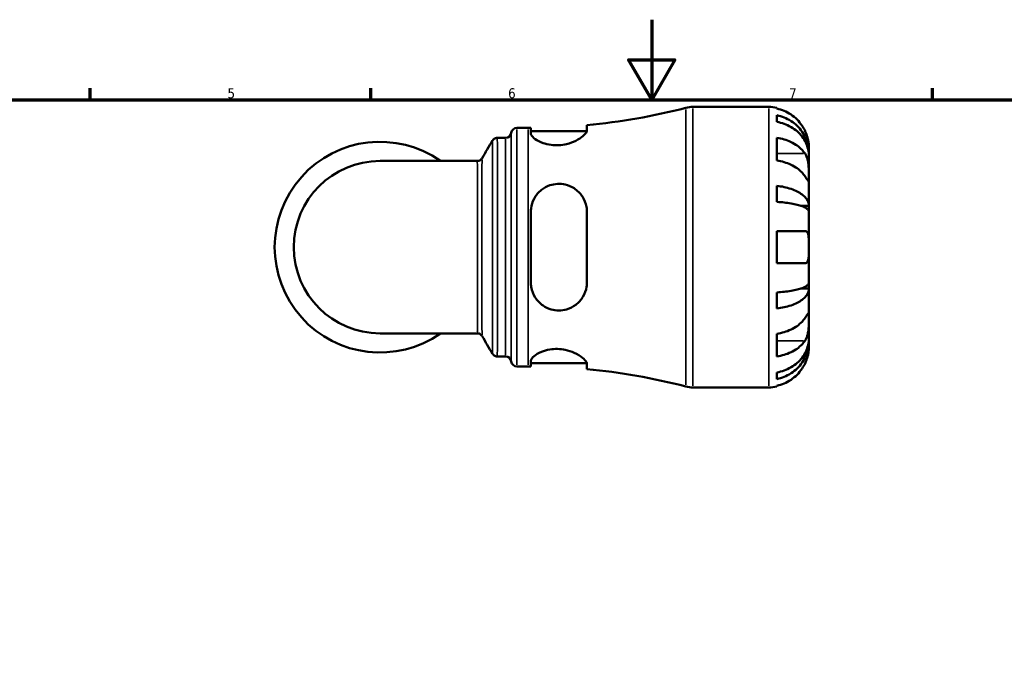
# Model space of a CAD drawing. Header units: millimetres. Extents: x 0 to 902, y 0 to 861.
# Tile 4 of 6: x 263 to 508, y 430 to 594. Entities that reach past the tile are written whole.
import ezdxf

# ---------------------------------------------------------------- set-up
doc = ezdxf.new("R2010")
doc.units = ezdxf.units.MM
for name, color, linetype, lineweight in [('Border (ISO)', 7, 'Continuous', 70), ('Visible (ISO)', 7, 'Continuous', 50), ('Visible Narrow (ISO)', 7, 'Continuous', 35)]:
    doc.layers.add(name, color=color, linetype=linetype, lineweight=lineweight)
doc.styles.add('Note Text (ISO)', font='tahoma.ttf')

# ---------------------------------------------------------------- blocks, each defined once
blk = doc.blocks.new('Borders Default Border')
at = {"layer": 'Border (ISO)'}
for p, q in [((280.3333282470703, 574.000015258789), (280.3333282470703, 576.8999862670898)), ((350.4166793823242, 574.000015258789), (350.4166793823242, 576.8999862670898)), ((490.5833435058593, 574.000015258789), (490.5833435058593, 576.8999862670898))]:
    blk.add_line(p, q, dxfattribs=at)
at = {"layer": 'Border (ISO)', "flags": 128}
for points in [[(420.4999923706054, 594.0000152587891), (420.4999923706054, 574.000015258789), (414.7264862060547, 584.000015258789), (426.2734985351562, 584.000015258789), (420.4999923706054, 574.000015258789)], [(20, 20), (20, 574.000015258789), (820.999984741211, 574.000015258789), (820.999984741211, 20), (20, 20)]]:
    blk.add_lwpolyline(points, dxfattribs=at)
at = {"layer": 'Border (ISO)', "color": 232, "true_color": 0xca0064, "char_height": 2.5, "attachment_point": 7, "style": 'Note Text (ISO)'}
for s, insert in [('5', (314.6429940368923, 574.3473257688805)), ('6', (384.6603272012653, 574.3473257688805)), ('7', (454.7676605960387, 574.3999999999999))]:
    blk.add_mtext(s, dxfattribs=dict(at, insert=insert))

msp = doc.modelspace()

# ---------------------------------------------------------------- linework, layer by layer
at = {"layer": 'Visible (ISO)'}
for p, q in [((430.7776539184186, 572.2379836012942), (449.6935295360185, 572.2379836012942)), ((451.6935295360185, 572.0359425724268), (451.6935295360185, 571.8052795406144)), ((451.6935295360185, 570.1547302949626), (451.6935295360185, 568.4944195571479)), ((404.3185295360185, 566.3743425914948), (404.3185295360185, 567.6742681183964)), ((386.8185295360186, 566.9879836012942), (389.6785295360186, 566.9879836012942)), ((390.3185295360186, 566.9892922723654), (390.3185295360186, 565.6580534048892)), ((390.3185295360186, 566.1879836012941), (404.2938379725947, 566.1879836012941)), ((381.9585837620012, 564.5379836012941), (384.0404906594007, 564.5379836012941)), ((451.6935295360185, 564.5091800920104), (451.6935295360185, 558.8523258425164)), ((459.6935295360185, 560.6292899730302), (459.668532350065, 560.6292899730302)), ((459.6935295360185, 560.6292899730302), (459.6935295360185, 562.2379836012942)), ((459.6935295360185, 560.0169964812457), (459.6935295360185, 560.6292899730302)), ((376.9475590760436, 558.7493336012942), (352.6935295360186, 558.7493336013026)), ((459.6935295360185, 554.9156531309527), (459.6935295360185, 560.0169964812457)), ((459.6935295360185, 547.5392734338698), (459.6935295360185, 554.9156531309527)), ((451.6935295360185, 552.532857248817), (451.6935295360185, 548.5245125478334)), ((390.3185295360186, 546.0379836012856), (390.3185295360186, 528.4379836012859)), ((404.3185295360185, 528.4379836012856), (404.3185295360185, 546.0379836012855)), ((459.6935295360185, 547.5392734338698), (457.784891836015, 547.5392734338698)), ((459.6935295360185, 546.0610661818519), (459.6935295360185, 547.53927343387)), ((459.6935295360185, 537.2379836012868), (459.6935295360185, 546.0610661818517)), ((451.6935295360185, 541.2379836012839), (451.6935295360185, 533.2379836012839)), ((459.6935295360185, 528.4149010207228), (459.6935295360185, 537.2379836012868)), ((459.6935295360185, 526.936693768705), (459.6935295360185, 528.4149010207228)), ((451.6935295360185, 525.9514546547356), (451.6935295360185, 521.9431099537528)), ((459.6935295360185, 526.9366937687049), (457.7848918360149, 526.9366937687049)), ((459.6935295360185, 519.5603140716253), (459.6935295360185, 526.936693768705)), ((459.6935295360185, 514.4589707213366), (459.6935295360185, 519.5603140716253)), ((352.6935295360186, 515.7266336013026), (376.9475590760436, 515.7266336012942)), ((451.6935295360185, 515.6236413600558), (451.6935295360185, 509.966787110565)), ((459.6935295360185, 513.846677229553), (459.668532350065, 513.846677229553)), ((459.6935295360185, 513.8466772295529), (459.6935295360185, 514.4589707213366)), ((459.6935295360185, 512.2379836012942), (459.6935295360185, 513.8466772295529)), ((381.9585837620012, 509.9379836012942), (384.0404906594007, 509.9379836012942)), ((390.3185295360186, 508.817913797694), (390.3185295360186, 507.486674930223)), ((386.8185295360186, 507.4879836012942), (389.6785295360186, 507.4879836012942)), ((390.3185295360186, 508.2879836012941), (404.2938379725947, 508.2879836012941)), ((404.3185295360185, 506.801699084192), (404.3185295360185, 508.1016246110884)), ((451.6935295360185, 505.9815476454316), (451.6935295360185, 504.3212369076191)), ((430.7776539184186, 502.2379836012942), (449.6935295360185, 502.2379836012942)), ((451.6935295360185, 502.6706876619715), (451.6935295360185, 502.4400246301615))]:
    msp.add_line(p, q, dxfattribs=at)
for centre, radius, start, end in [((389.6785295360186, 723.4832716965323), 156.4952880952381, 275.3678199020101, 284.5590722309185), ((430.7776539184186, 565.2379836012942), 7.000000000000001, 90, 104.5590722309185), ((449.6935295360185, 562.2379836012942), 10, 78.46304096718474, 90), ((384.0404906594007, 565.9379836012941), 1.4, 270, 352.8192442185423), ((386.8185295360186, 565.5879836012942), 1.4, 90, 172.8192442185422), ((389.6785295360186, 723.4832716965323), 156.4952880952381, 270, 270.2343163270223), ((352.6935295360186, 537.2379836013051), 26.29165, 54.90319877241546, 305.0968012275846), ((352.6935295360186, 537.2379836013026), 21.51135, 90, 270), ((384.0404906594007, 508.5379836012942), 1.4, 7.18075578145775, 90), ((386.8185295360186, 508.8879836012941), 1.4, 187.1807557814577, 270), ((389.6785295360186, 350.992695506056), 156.4952880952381, 89.76568367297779, 90), ((389.6785295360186, 350.992695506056), 156.4952880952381, 75.44092776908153, 84.63218009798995), ((430.7776539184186, 509.2379836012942), 7.000000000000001, 255.4409277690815, 270), ((449.6935295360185, 512.2379836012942), 10, 270, 281.5369590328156)]:
    msp.add_arc(centre, radius, start, end, dxfattribs=at)
for points, knots in [([(458.7338899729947, 566.2379836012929), (458.5285648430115, 566.6763412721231), (458.2805833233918, 567.1209695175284), (457.6248963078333, 568.107516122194), (457.1899656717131, 568.6314894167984), (456.3160369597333, 569.5091026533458), (455.7970394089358, 569.9440669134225), (454.6788629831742, 570.6944430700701), (454.0796731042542, 571.0098385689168), (452.9568301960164, 571.4765788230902), (452.3326677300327, 571.6739454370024), (451.6935295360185, 571.8052795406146)], [4.902643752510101, 4.902643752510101, 4.902643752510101, 4.902643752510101, 5.042245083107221, 5.042245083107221, 5.228549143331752, 5.228549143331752, 5.413804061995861, 5.413804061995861, 5.599058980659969, 5.599058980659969, 5.778599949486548, 5.778599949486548, 5.778599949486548, 5.778599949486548]), ([(451.6935295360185, 570.1547302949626), (452.3347223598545, 570.0276372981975), (452.9610119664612, 569.836400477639), (454.0856228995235, 569.3846930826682), (454.6848862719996, 569.0800102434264), (455.8034652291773, 568.3549998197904), (456.322785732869, 567.9346793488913), (457.1960183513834, 567.0876608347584), (457.6301507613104, 566.5827233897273), (458.3786850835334, 565.495547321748), (458.6930993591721, 564.9133166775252), (459.1667292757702, 563.8038063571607), (459.3691555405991, 563.174117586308), (459.6325462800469, 561.887560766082), (459.6935295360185, 561.2306963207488), (459.6935295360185, 560.6292899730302)], [0.1897183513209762, 0.1897183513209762, 0.1897183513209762, 0.1897183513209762, 0.3698032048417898, 0.3698032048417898, 0.5549843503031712, 0.5549843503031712, 0.7401654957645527, 0.7401654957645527, 0.9258164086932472, 0.9258164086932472, 1.111467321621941, 1.111467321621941, 1.297825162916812, 1.297825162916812, 1.484183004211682, 1.484183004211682, 1.484183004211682, 1.484183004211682]), ([(459.6935295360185, 560.0169964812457), (459.6935295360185, 560.5522343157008), (459.6325462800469, 561.136828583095), (459.3691555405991, 562.2818345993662), (459.1667292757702, 562.84224314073), (458.6930993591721, 563.8296818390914), (458.3786850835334, 564.347853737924), (457.6301507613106, 565.315415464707), (457.1960183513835, 565.7647981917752), (456.3227857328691, 566.5186252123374), (455.8034652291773, 566.8927007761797), (454.6848862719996, 567.5379433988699), (454.0856228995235, 567.8091041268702), (452.9610119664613, 568.2111133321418), (452.3347223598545, 568.3813097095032), (451.6935295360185, 568.4944195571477)], [4.459382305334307, 4.459382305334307, 4.459382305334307, 4.459382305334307, 4.645740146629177, 4.645740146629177, 4.832097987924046, 4.832097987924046, 5.01774890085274, 5.01774890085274, 5.203399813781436, 5.203399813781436, 5.388580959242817, 5.388580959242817, 5.573762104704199, 5.573762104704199, 5.753846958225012, 5.753846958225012, 5.753846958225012, 5.753846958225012]), ([(404.3185295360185, 566.3743425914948), (404.3185295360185, 566.2628592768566), (404.2893466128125, 566.1415922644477), (404.0913598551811, 565.692664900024), (403.7833626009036, 565.3259017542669), (402.8722976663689, 564.5536318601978), (402.2579080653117, 564.147193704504), (400.8581978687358, 563.4560829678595), (400.0944878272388, 563.1643366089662), (398.6293499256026, 562.8041365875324), (397.9699283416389, 562.7016452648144), (396.6579646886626, 562.6288608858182), (396.0258169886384, 562.6532761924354), (394.6706610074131, 562.8284783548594), (393.9799786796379, 563.0023769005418), (392.5875607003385, 563.4996675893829), (391.9370062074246, 563.8455491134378), (390.9219815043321, 564.566881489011), (390.5698430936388, 564.9423394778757), (390.3500749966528, 565.4125775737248), (390.3185295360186, 565.5392246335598), (390.3185295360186, 565.6580534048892)], [-2.479019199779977, -2.479019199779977, -2.479019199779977, -2.479019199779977, -2.362708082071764, -2.362708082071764, -2.076582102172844, -2.076582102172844, -1.779393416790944, -1.779393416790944, -1.510628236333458, -1.510628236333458, -1.307788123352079, -1.307788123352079, -1.115131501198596, -1.115131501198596, -0.8806036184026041, -0.8806036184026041, -0.5856228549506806, -0.5856228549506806, -0.2787648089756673, -0.2787648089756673, -0.1576808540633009, -0.1576808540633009, -0.1576808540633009, -0.1576808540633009]), ([(459.6935295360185, 562.2379836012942), (459.6935295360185, 562.2379836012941), (459.693880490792, 562.2807573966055), (459.6908729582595, 562.4579217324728), (459.6870613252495, 562.5997936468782), (459.6551637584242, 563.0477594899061), (459.6176226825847, 563.3918439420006), (459.4875917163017, 564.0677369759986), (459.4183832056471, 564.3604872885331), (459.2616286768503, 564.8993671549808), (459.1834842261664, 565.1367433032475), (459.0033834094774, 565.6234427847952), (458.9014502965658, 565.8709320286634), (458.771813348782, 566.1563978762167), (458.7529670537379, 566.1972551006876), (458.7338899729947, 566.2379836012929)], [-2.778041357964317, -2.778041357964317, -2.778041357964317, -2.778041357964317, -2.676721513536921, -2.676721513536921, -2.565581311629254, -2.565581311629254, -2.40960112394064, -2.40960112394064, -2.305193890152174, -2.305193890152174, -2.226175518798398, -2.226175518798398, -2.144504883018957, -2.144504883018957, -2.130817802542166, -2.130817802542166, -2.130817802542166, -2.130817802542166]), ([(380.7523853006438, 563.8486883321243), (380.7730815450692, 563.883812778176), (380.7982277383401, 563.923275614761), (380.8642155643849, 564.0128922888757), (380.9050054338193, 564.0631968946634), (381.0138636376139, 564.1741053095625), (381.0821473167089, 564.2350780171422), (381.2614830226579, 564.356919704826), (381.3735980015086, 564.4178240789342), (381.642725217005, 564.5092719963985), (381.7999694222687, 564.5379836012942), (381.9585837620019, 564.5379836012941)], [3.140674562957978, 3.140674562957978, 3.140674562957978, 3.140674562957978, 3.140860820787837, 3.140860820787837, 3.141047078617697, 3.141047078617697, 3.141233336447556, 3.141233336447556, 3.141419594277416, 3.141419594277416, 3.141605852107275, 3.141605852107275, 3.141605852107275, 3.141605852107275]), ([(451.6935295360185, 564.5091800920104), (452.3326677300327, 564.4163128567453), (452.9568301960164, 564.2767535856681), (454.0796731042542, 563.9467183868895), (454.6788629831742, 563.7237000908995), (455.7970394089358, 563.1931040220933), (456.3160369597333, 562.8855378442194), (457.1899656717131, 562.2649715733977), (457.6248963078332, 561.8944665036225), (458.2805833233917, 561.196872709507), (458.5285648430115, 560.882473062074), (458.7338899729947, 560.572507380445)], [0.18972424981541, 0.18972424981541, 0.18972424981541, 0.18972424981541, 0.3692652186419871, 0.3692652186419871, 0.5545201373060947, 0.5545201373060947, 0.7397750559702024, 0.7397750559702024, 0.9260791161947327, 0.9260791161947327, 1.065680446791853, 1.065680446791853, 1.065680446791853, 1.065680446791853]), ([(458.7338899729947, 560.572507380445), (458.7921628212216, 560.4845367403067), (458.8482096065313, 560.3917191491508), (459.0096670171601, 560.0977011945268), (459.1068554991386, 559.8832084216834), (459.2825164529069, 559.4085953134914), (459.3587754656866, 559.1492553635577), (459.5104415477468, 558.4938591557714), (459.5710382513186, 558.0928729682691), (459.6610867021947, 557.1850929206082), (459.6793461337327, 556.6882092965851), (459.6954865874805, 555.7339548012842), (459.6935295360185, 555.2896889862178), (459.6935295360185, 554.9156531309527)], [-0.6443449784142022, -0.6443449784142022, -0.6443449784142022, -0.6443449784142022, -0.6030858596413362, -0.6030858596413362, -0.520079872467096, -0.520079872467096, -0.4327390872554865, -0.4327390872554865, -0.3100066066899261, -0.3100066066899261, -0.15868997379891, -0.15868997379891, 0, 0, 0, 0]), ([(376.9475590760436, 558.7493336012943), (377.0971023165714, 558.7493336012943), (377.2459655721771, 558.7747567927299), (377.5113182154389, 558.8599727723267), (377.625810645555, 558.9196973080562), (377.809710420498, 559.0408900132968), (377.8801849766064, 559.1022910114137), (377.9925967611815, 559.2145093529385), (378.0347903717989, 559.2656916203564), (378.1029957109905, 559.3570143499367), (378.1289662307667, 559.3973161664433), (378.1512873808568, 559.4348379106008), (378.152252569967, 559.4364680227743), (378.1532080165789, 559.4380890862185)], [-1.559390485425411, -1.559390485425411, -1.559390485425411, -1.559390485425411, -1.558294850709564, -1.558294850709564, -1.557146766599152, -1.557146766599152, -1.555998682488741, -1.555998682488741, -1.55485059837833, -1.55485059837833, -1.553702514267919, -1.553702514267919, -1.553650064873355, -1.553650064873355, -1.553650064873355, -1.553650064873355]), ([(458.7338899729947, 554.915653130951), (458.5285648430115, 555.22561881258), (458.2805833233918, 555.540018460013), (457.6248963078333, 556.2376122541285), (457.1899656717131, 556.6081173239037), (456.3160369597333, 557.2286835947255), (455.7970394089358, 557.5362497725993), (454.6788629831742, 558.0668458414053), (454.0796731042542, 558.2898641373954), (452.9568301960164, 558.619899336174), (452.3326677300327, 558.7594586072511), (451.6935295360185, 558.8523258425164)], [4.902643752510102, 4.902643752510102, 4.902643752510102, 4.902643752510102, 5.042245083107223, 5.042245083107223, 5.228549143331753, 5.228549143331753, 5.413804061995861, 5.413804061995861, 5.599058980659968, 5.599058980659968, 5.778599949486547, 5.778599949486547, 5.778599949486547, 5.778599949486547]), ([(390.3185295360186, 546.0379836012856), (390.3185295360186, 546.3265717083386), (390.3363715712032, 546.614113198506), (390.4766214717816, 547.7455663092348), (390.7343554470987, 548.5585648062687), (391.5790554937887, 550.1616032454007), (392.2110490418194, 550.9262706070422), (393.6054911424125, 552.0235818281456), (394.3096909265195, 552.4103556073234), (395.689042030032, 552.8760083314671), (396.3260981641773, 552.9977744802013), (397.6311498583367, 553.061678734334), (398.2789999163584, 553.001487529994), (399.7073907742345, 552.6691436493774), (400.4523745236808, 552.3467937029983), (401.9531338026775, 551.3779856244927), (402.6572575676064, 550.6700001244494), (403.6929405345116, 549.0744342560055), (404.0442077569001, 548.1976129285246), (404.2818990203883, 546.8617621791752), (404.3185295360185, 546.4515489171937), (404.3185295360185, 546.0379836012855)], [-2.459673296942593, -2.459673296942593, -2.459673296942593, -2.459673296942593, -2.368768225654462, -2.368768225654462, -2.098740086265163, -2.098740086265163, -1.785906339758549, -1.785906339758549, -1.538494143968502, -1.538494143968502, -1.342621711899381, -1.342621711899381, -1.145271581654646, -1.145271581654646, -0.8922041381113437, -0.8922041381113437, -0.5721176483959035, -0.5721176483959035, -0.2699911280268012, -0.2699911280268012, -0.1397068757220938, -0.1397068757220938, -0.1397068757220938, -0.1397068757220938]), ([(459.6935295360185, 554.9156531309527), (459.6935295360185, 554.7062338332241), (459.6937395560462, 554.5207383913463), (459.691972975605, 554.1935377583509), (459.6898098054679, 554.0568903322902), (459.6717997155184, 553.8161544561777), (459.6510832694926, 553.7450942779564), (459.564147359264, 553.7431397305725), (459.500859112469, 553.8050718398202), (459.3448484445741, 554.0076015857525), (459.2678068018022, 554.1175217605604), (459.0897990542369, 554.3793403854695), (458.990547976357, 554.5285198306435), (458.8334978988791, 554.7652811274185), (458.7845301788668, 554.8392049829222), (458.7338899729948, 554.915653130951)], [0, 0, 0, 0, 0.0888490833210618, 0.0888490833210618, 0.1837964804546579, 0.1837964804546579, 0.3141969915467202, 0.3141969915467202, 0.4378466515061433, 0.4378466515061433, 0.5241127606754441, 0.5241127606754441, 0.6076526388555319, 0.6076526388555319, 0.6434969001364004, 0.6434969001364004, 0.6434969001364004, 0.6434969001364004]), ([(451.6935295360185, 552.5328572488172), (452.3347223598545, 552.466230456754), (452.9610119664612, 552.3659771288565), (454.0856228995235, 552.129175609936), (454.6848862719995, 551.9694497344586), (455.8034652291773, 551.589372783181), (456.322785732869, 551.369025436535), (457.1960183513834, 550.9249873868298), (457.6301507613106, 550.6602807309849), (458.3786850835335, 550.0903433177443), (458.6930993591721, 549.7851167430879), (459.1667292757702, 549.2034708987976), (459.3691555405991, 548.8733650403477), (459.6325462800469, 548.1989049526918), (459.6935295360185, 547.8545526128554), (459.6935295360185, 547.5392734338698)], [0.1897183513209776, 0.1897183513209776, 0.1897183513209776, 0.1897183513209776, 0.3698032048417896, 0.3698032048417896, 0.5549843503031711, 0.5549843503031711, 0.7401654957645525, 0.7401654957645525, 0.925816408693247, 0.925816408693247, 1.111467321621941, 1.111467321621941, 1.297825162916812, 1.297825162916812, 1.484183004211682, 1.484183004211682, 1.484183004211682, 1.484183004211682]), ([(459.6935295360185, 546.0610661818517), (459.6935295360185, 546.2166004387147), (459.6325462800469, 546.386477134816), (459.3691555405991, 546.7192033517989), (459.1667292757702, 546.8820519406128), (458.6930993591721, 547.1689908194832), (458.3786850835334, 547.3195659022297), (457.6301507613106, 547.6007287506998), (457.1960183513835, 547.7313144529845), (456.3227857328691, 547.9503683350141), (455.8034652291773, 548.059070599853), (454.6848862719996, 548.2465710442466), (454.0856228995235, 548.3253673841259), (452.9610119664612, 548.4421868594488), (452.3347223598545, 548.4916440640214), (451.6935295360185, 548.5245125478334)], [4.459382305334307, 4.459382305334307, 4.459382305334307, 4.459382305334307, 4.645740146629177, 4.645740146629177, 4.832097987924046, 4.832097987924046, 5.01774890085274, 5.01774890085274, 5.203399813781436, 5.203399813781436, 5.388580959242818, 5.388580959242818, 5.573762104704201, 5.573762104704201, 5.753846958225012, 5.753846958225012, 5.753846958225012, 5.753846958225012]), ([(451.6935295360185, 541.2379836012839), (452.3326677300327, 541.2379836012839), (452.9568301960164, 541.2379836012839), (454.0796731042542, 541.2379836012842), (454.6788629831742, 541.2379836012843), (455.7970394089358, 541.2379836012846), (456.3160369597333, 541.2379836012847), (457.1899656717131, 541.2379836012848), (457.6248963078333, 541.237983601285), (458.2805833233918, 541.2379836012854), (458.5285648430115, 541.2379836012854), (458.7338899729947, 541.2379836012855)], [0.1897242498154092, 0.1897242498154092, 0.1897242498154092, 0.1897242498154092, 0.3692652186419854, 0.3692652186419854, 0.5545201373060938, 0.5545201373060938, 0.7397750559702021, 0.7397750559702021, 0.9260791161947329, 0.9260791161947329, 1.065680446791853, 1.065680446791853, 1.065680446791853, 1.065680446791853]), ([(458.7338899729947, 541.2379836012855), (458.8025530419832, 541.2379836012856), (458.8680525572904, 541.2299287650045), (459.0288751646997, 541.1869765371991), (459.1181541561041, 541.1391641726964), (459.2839997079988, 540.9915863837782), (459.3576659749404, 540.8880229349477), (459.5096080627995, 540.5650084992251), (459.571158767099, 540.317645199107), (459.661285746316, 539.6623111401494), (459.6793883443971, 539.2402856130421), (459.6954974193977, 538.2895097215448), (459.6935295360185, 537.7661487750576), (459.6935295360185, 537.2379836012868)], [-0.640085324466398, -0.640085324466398, -0.640085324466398, -0.640085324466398, -0.592221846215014, -0.592221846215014, -0.5159503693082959, -0.5159503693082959, -0.432356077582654, -0.432356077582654, -0.3086303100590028, -0.3086303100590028, -0.1584495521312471, -0.1584495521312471, 0, 0, 0, 0]), ([(459.6935295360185, 537.2379836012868), (459.6935295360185, 536.9002507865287), (459.693880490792, 536.5639247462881), (459.6908729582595, 535.8784633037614), (459.6870613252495, 535.53515140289), (459.6551637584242, 534.7700953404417), (459.6176226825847, 534.3812856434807), (459.4875917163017, 533.8605475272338), (459.4183832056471, 533.6902734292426), (459.2616286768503, 533.4601769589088), (459.1834842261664, 533.3847590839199), (459.0033834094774, 533.2773638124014), (458.9014502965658, 533.2473563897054), (458.771813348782, 533.2386056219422), (458.7529670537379, 533.2379836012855), (458.7338899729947, 533.2379836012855)], [-2.778041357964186, -2.778041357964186, -2.778041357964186, -2.778041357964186, -2.67672151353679, -2.67672151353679, -2.565581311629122, -2.565581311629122, -2.409601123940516, -2.409601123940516, -2.305193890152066, -2.305193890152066, -2.226175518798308, -2.226175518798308, -2.144504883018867, -2.144504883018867, -2.130817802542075, -2.130817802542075, -2.130817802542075, -2.130817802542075]), ([(458.7338899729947, 533.2379836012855), (458.5285648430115, 533.2379836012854), (458.2805833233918, 533.2379836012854), (457.6248963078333, 533.2379836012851), (457.1899656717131, 533.2379836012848), (456.3160369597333, 533.2379836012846), (455.7970394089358, 533.2379836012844), (454.6788629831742, 533.2379836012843), (454.0796731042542, 533.2379836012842), (452.9568301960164, 533.237983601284), (452.3326677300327, 533.2379836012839), (451.6935295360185, 533.2379836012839)], [4.902643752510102, 4.902643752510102, 4.902643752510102, 4.902643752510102, 5.042245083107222, 5.042245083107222, 5.228549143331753, 5.228549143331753, 5.413804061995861, 5.413804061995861, 5.59905898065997, 5.59905898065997, 5.778599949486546, 5.778599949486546, 5.778599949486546, 5.778599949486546]), ([(404.3185295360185, 528.4379836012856), (404.3185295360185, 528.0688679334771), (404.2893466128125, 527.7023439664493), (404.0913598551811, 526.4539478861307), (403.7833626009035, 525.6146177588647), (402.8722976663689, 524.0812122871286), (402.2579080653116, 523.3934182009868), (400.8581978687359, 522.3419253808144), (400.0944878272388, 521.9534400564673), (398.6293499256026, 521.5306011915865), (397.9699283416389, 521.4359523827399), (396.6579646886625, 521.4399770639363), (396.0258169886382, 521.5291302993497), (394.6706610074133, 521.912147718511), (393.9799786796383, 522.2401763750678), (392.5875607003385, 523.1937640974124), (391.9370062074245, 523.8686030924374), (390.9219815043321, 525.4391148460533), (390.5698430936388, 526.3430344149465), (390.3500749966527, 527.6724752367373), (390.3185295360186, 528.0542197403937), (390.3185295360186, 528.4379836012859)], [-2.479019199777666, -2.479019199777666, -2.479019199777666, -2.479019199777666, -2.362708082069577, -2.362708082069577, -2.076582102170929, -2.076582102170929, -1.779393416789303, -1.779393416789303, -1.510628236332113, -1.510628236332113, -1.307788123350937, -1.307788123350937, -1.115131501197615, -1.115131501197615, -0.8806036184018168, -0.8806036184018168, -0.5856228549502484, -0.5856228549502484, -0.2787648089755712, -0.2787648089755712, -0.1576808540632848, -0.1576808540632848, -0.1576808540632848, -0.1576808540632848]), ([(451.6935295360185, 525.9514546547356), (452.3347223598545, 525.9843231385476), (452.9610119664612, 526.0337803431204), (454.0856228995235, 526.1505998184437), (454.6848862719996, 526.2293961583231), (455.8034652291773, 526.4168966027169), (456.322785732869, 526.5255988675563), (457.1960183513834, 526.7446527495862), (457.6301507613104, 526.8752384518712), (458.3786850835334, 527.1564013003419), (458.6930993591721, 527.306976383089), (459.1667292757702, 527.5939152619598), (459.3691555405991, 527.756763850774), (459.6325462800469, 528.0894900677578), (459.6935295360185, 528.2593667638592), (459.6935295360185, 528.4149010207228)], [0.1897183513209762, 0.1897183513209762, 0.1897183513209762, 0.1897183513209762, 0.3698032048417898, 0.3698032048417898, 0.5549843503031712, 0.5549843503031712, 0.7401654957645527, 0.7401654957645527, 0.9258164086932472, 0.9258164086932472, 1.111467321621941, 1.111467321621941, 1.297825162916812, 1.297825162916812, 1.484183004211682, 1.484183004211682, 1.484183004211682, 1.484183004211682]), ([(459.6935295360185, 526.9366937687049), (459.6935295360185, 526.621414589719), (459.6325462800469, 526.2770622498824), (459.3691555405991, 525.6026021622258), (459.1667292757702, 525.2724963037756), (458.6930993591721, 524.6908504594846), (458.3786850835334, 524.385623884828), (457.6301507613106, 523.8156864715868), (457.1960183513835, 523.5509798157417), (456.3227857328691, 523.1069417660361), (455.8034652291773, 522.8865944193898), (454.6848862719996, 522.5065174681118), (454.0856228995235, 522.3467915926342), (452.9610119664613, 522.1099900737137), (452.3347223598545, 522.009736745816), (451.6935295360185, 521.9431099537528)], [4.459382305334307, 4.459382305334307, 4.459382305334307, 4.459382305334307, 4.645740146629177, 4.645740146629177, 4.832097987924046, 4.832097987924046, 5.01774890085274, 5.01774890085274, 5.203399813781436, 5.203399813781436, 5.388580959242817, 5.388580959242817, 5.573762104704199, 5.573762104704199, 5.753846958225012, 5.753846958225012, 5.753846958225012, 5.753846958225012]), ([(451.6935295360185, 515.6236413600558), (452.3326677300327, 515.716508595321), (452.9568301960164, 515.8560678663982), (454.0796731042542, 516.186103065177), (454.6788629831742, 516.4091213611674), (455.7970394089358, 516.9397174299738), (456.3160369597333, 517.2472836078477), (457.1899656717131, 517.8678498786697), (457.6248963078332, 518.2383549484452), (458.2805833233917, 518.9359487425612), (458.5285648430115, 519.2503483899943), (458.7338899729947, 519.5603140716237)], [0.1897242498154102, 0.1897242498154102, 0.1897242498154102, 0.1897242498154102, 0.3692652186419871, 0.3692652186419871, 0.5545201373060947, 0.5545201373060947, 0.7397750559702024, 0.7397750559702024, 0.9260791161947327, 0.9260791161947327, 1.065680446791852, 1.065680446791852, 1.065680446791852, 1.065680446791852]), ([(458.7338899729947, 519.5603140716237), (458.7921628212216, 519.648284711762), (458.8482096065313, 519.7328972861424), (459.0096670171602, 519.9761817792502), (459.1068554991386, 520.1220737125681), (459.2825164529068, 520.3796321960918), (459.3587754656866, 520.4877099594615), (459.5104415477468, 520.6812198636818), (459.5710382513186, 520.737340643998), (459.6610867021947, 520.7242320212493), (459.6793461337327, 520.6227473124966), (459.6954865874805, 520.2302260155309), (459.6935295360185, 519.9343499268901), (459.6935295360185, 519.5603140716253)], [-0.6443449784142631, -0.6443449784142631, -0.6443449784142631, -0.6443449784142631, -0.603085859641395, -0.603085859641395, -0.5200798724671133, -0.5200798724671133, -0.4327390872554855, -0.4327390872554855, -0.3100066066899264, -0.3100066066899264, -0.1586899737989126, -0.1586899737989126, 0, 0, 0, 0]), ([(459.6935295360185, 519.5603140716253), (459.6935295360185, 519.3508947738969), (459.6937395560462, 519.1188825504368), (459.691972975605, 518.6010520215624), (459.6898098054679, 518.3144848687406), (459.6717997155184, 517.6036633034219), (459.6510832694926, 517.1733083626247), (459.564147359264, 516.3314099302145), (459.500859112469, 515.9283111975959), (459.344848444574, 515.2767767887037), (459.2678068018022, 515.0223076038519), (459.0897990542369, 514.552787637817), (458.990547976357, 514.3390357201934), (458.8334978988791, 514.060028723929), (458.7845301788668, 513.9799079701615), (458.7338899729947, 513.9034598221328)], [0, 0, 0, 0, 0.0888490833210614, 0.0888490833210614, 0.1837964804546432, 0.1837964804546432, 0.3141969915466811, 0.3141969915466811, 0.4378466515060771, 0.4378466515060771, 0.5241127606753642, 0.5241127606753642, 0.6076526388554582, 0.6076526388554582, 0.6434969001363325, 0.6434969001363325, 0.6434969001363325, 0.6434969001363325]), ([(378.1532080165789, 515.03787811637), (378.1322939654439, 515.0733620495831), (378.1068685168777, 515.1132112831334), (378.0401626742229, 515.2035666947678), (377.998927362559, 515.2542260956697), (377.8890853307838, 515.3655853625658), (377.8202485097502, 515.426643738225), (377.6402134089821, 515.5480747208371), (377.5279791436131, 515.608438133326), (377.2600723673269, 515.698601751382), (377.1042616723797, 515.7266336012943), (376.9475590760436, 515.7266336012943)], [1.553665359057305, 1.553665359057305, 1.553665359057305, 1.553665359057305, 1.554813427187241, 1.554813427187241, 1.555961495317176, 1.555961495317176, 1.557109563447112, 1.557109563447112, 1.558257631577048, 1.558257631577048, 1.559405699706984, 1.559405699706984, 1.559405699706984, 1.559405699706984]), ([(451.6935295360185, 505.9815476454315), (452.3347223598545, 506.0946574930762), (452.9610119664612, 506.2648538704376), (454.0856228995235, 506.6668630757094), (454.6848862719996, 506.9380238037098), (455.8034652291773, 507.5832664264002), (456.322785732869, 507.9573419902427), (457.1960183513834, 508.7111690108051), (457.6301507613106, 509.1605517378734), (458.3786850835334, 510.1281134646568), (458.6930993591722, 510.6462853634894), (459.1667292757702, 511.6337240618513), (459.3691555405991, 512.1941326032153), (459.6325462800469, 513.3391386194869), (459.6935295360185, 513.9237328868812), (459.6935295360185, 514.4589707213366)], [0.1897183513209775, 0.1897183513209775, 0.1897183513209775, 0.1897183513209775, 0.3698032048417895, 0.3698032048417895, 0.5549843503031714, 0.5549843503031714, 0.7401654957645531, 0.7401654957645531, 0.9258164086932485, 0.9258164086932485, 1.111467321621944, 1.111467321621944, 1.297825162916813, 1.297825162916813, 1.484183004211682, 1.484183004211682, 1.484183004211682, 1.484183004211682]), ([(458.7338899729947, 513.9034598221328), (458.5285648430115, 513.5934941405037), (458.2805833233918, 513.2790944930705), (457.6248963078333, 512.5815006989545), (457.1899656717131, 512.210995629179), (456.3160369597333, 511.5904293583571), (455.7970394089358, 511.2828631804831), (454.6788629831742, 510.7522671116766), (454.0796731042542, 510.5292488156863), (452.9568301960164, 510.1992136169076), (452.3326677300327, 510.0596543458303), (451.6935295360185, 509.9667871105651)], [4.902643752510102, 4.902643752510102, 4.902643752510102, 4.902643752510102, 5.042245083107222, 5.042245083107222, 5.228549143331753, 5.228549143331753, 5.413804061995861, 5.413804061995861, 5.59905898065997, 5.59905898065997, 5.778599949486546, 5.778599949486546, 5.778599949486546, 5.778599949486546]), ([(459.6935295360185, 513.846677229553), (459.6935295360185, 513.2452708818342), (459.6325462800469, 512.588406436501), (459.3691555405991, 511.3018496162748), (459.1667292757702, 510.672160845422), (458.6930993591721, 509.5626505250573), (458.3786850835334, 508.9804198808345), (457.6301507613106, 507.893243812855), (457.1960183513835, 507.3883063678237), (456.3227857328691, 506.5412878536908), (455.8034652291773, 506.1209673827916), (454.6848862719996, 505.3959569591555), (454.0856228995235, 505.0912741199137), (452.9610119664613, 504.6395667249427), (452.3347223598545, 504.4483299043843), (451.6935295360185, 504.3212369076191)], [4.459382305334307, 4.459382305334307, 4.459382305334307, 4.459382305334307, 4.645740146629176, 4.645740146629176, 4.832097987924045, 4.832097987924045, 5.01774890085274, 5.01774890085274, 5.203399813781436, 5.203399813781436, 5.388580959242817, 5.388580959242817, 5.573762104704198, 5.573762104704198, 5.75384695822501, 5.75384695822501, 5.75384695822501, 5.75384695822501]), ([(390.3185295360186, 508.817913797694), (390.3185295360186, 508.9072723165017), (390.3363715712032, 509.0010667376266), (390.4766214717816, 509.3888738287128), (390.7343554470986, 509.710776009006), (391.5790554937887, 510.4131329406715), (392.2110490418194, 510.7942122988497), (393.6054911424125, 511.361196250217), (394.3096909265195, 511.5686624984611), (395.689042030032, 511.7943396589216), (396.3260981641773, 511.840439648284), (397.6311498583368, 511.8084219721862), (398.2789999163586, 511.7298615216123), (399.7073907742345, 511.4286479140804), (400.4523745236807, 511.1765480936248), (401.9531338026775, 510.5110017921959), (402.6572575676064, 510.0753447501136), (403.6929405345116, 509.2472985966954), (404.0442077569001, 508.8534285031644), (404.2818990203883, 508.3637082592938), (404.3185295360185, 508.2265329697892), (404.3185295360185, 508.1016246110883)], [-2.459673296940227, -2.459673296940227, -2.459673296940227, -2.459673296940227, -2.368768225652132, -2.368768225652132, -2.098740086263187, -2.098740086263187, -1.785906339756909, -1.785906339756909, -1.538494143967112, -1.538494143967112, -1.342621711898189, -1.342621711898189, -1.145271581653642, -1.145271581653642, -0.8922041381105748, -0.8922041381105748, -0.5721176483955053, -0.5721176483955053, -0.2699911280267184, -0.2699911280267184, -0.1397068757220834, -0.1397068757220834, -0.1397068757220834, -0.1397068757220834]), ([(458.7338899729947, 508.237983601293), (458.8025530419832, 508.3845754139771), (458.8680525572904, 508.5324780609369), (459.0288751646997, 508.9178486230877), (459.1181541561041, 509.1548504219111), (459.2839997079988, 509.6459487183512), (459.3576659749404, 509.8970120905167), (459.5096080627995, 510.4953179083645), (459.571158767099, 510.8236365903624), (459.661285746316, 511.4586953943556), (459.6793883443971, 511.7368493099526), (459.6954974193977, 512.1333653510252), (459.6935295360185, 512.2379836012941), (459.6935295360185, 512.2379836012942)], [-0.6400853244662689, -0.6400853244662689, -0.6400853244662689, -0.6400853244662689, -0.5922218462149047, -0.5922218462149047, -0.5159503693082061, -0.5159503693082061, -0.4323560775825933, -0.4323560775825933, -0.30863031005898, -0.30863031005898, -0.1584495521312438, -0.1584495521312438, 0, 0, 0, 0]), ([(381.958583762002, 509.9379836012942), (381.8092419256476, 509.9379836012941), (381.6609401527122, 509.9633041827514), (381.3949995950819, 510.0483879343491), (381.2799332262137, 510.108500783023), (381.0955868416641, 510.2300877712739), (381.0251984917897, 510.291522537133), (380.9130490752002, 510.4035593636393), (380.8710387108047, 510.4545400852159), (380.8031437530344, 510.5454006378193), (380.7773063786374, 510.5854418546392), (380.754820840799, 510.6231574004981), (380.7535951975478, 510.6252255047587), (380.7523853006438, 510.6272788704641)], [6.283188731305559, 6.283188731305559, 6.283188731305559, 6.283188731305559, 6.283364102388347, 6.283364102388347, 6.283550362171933, 6.283550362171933, 6.283736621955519, 6.283736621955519, 6.283922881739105, 6.283922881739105, 6.284109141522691, 6.284109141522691, 6.284120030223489, 6.284120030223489, 6.284120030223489, 6.284120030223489]), ([(451.6935295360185, 502.6706876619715), (452.3326677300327, 502.8020217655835), (452.9568301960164, 502.9993883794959), (454.0796731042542, 503.4661286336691), (454.6788629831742, 503.7815241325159), (455.7970394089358, 504.5319002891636), (456.3160369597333, 504.9668645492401), (457.1899656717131, 505.8444777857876), (457.6248963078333, 506.368451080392), (458.2805833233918, 507.3549976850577), (458.5285648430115, 507.7996259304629), (458.7338899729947, 508.237983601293)], [0.1897242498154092, 0.1897242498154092, 0.1897242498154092, 0.1897242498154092, 0.3692652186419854, 0.3692652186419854, 0.5545201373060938, 0.5545201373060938, 0.7397750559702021, 0.7397750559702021, 0.9260791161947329, 0.9260791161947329, 1.065680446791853, 1.065680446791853, 1.065680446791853, 1.065680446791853])]:
    msp.add_open_spline(points, degree=3, knots=knots, dxfattribs=at)
for points in [[(378.1532080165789, 559.4380890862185), (379.0196910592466, 560.9082120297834), (379.8860678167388, 562.3784253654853), (380.7523853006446, 563.8486883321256)], [(380.7523853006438, 510.6272788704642), (379.8860678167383, 512.0975418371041), (379.0196910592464, 513.5677551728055), (378.1532080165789, 515.03787811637)]]:
    msp.add_open_spline(points, degree=3, dxfattribs=at)
at = {"layer": 'Visible Narrow (ISO)'}
for p, q in [((429.0180076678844, 502.8909014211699), (429.0180076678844, 571.5850657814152)), ((430.7776539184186, 571.8070755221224), (430.7776539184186, 502.6688916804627)), ((449.6935295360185, 502.6688916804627), (449.6935295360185, 571.8070755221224)), ((385.4295100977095, 565.4117935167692), (385.4295100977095, 509.0641736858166)), ((386.8185295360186, 566.6217117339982), (386.8185295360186, 507.8542554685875)), ((389.6785295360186, 507.8542554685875), (389.6785295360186, 566.6217117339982)), ((384.0404906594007, 510.2740919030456), (384.0404906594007, 564.2018752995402)), ((458.3818719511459, 560.572507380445), (452.0455475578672, 560.572507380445)), ((458.3818719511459, 513.9034598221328), (452.0455475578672, 513.9034598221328))]:
    msp.add_line(p, q, dxfattribs=at)
for points, knots in [([(380.7528584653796, 563.519277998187), (380.7531162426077, 563.121757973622), (380.7533235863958, 562.3684280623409), (380.7537249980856, 559.8537820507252), (380.7538934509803, 557.8548862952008), (380.7541556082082, 552.90247261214), (380.754246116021, 549.917478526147), (380.7543784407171, 542.570886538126), (380.7544002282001, 538.0589920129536), (380.754350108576, 529.8265521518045), (380.7542885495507, 526.0801401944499), (380.7540617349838, 519.2370176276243), (380.7538887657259, 516.2349869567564), (380.7534311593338, 512.5373345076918), (380.7531847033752, 511.4598023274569), (380.7528582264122, 510.9556422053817)], [3.297846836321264, 3.297846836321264, 3.297846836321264, 3.297846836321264, 3.58400451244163, 3.58400451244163, 3.95970881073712, 3.95970881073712, 4.349126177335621, 4.349126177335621, 4.846123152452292, 4.846123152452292, 5.285950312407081, 5.285950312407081, 5.764780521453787, 5.764780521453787, 6.126947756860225, 6.126947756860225, 6.126947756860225, 6.126947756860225]), ([(381.96058039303, 510.2757403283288), (381.9619462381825, 510.792690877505), (381.9629559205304, 511.8956638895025), (381.964827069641, 515.6840963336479), (381.965524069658, 518.7642451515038), (381.9664368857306, 525.7865594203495), (381.966682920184, 529.631483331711), (381.9668834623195, 538.0805837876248), (381.9667966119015, 542.711327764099), (381.9662660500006, 550.2509425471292), (381.9659029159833, 553.3141752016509), (381.9648428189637, 558.3956167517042), (381.9641594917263, 560.4461521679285), (381.9625118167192, 563.0212455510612), (381.9616594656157, 563.791816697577), (381.9605820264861, 564.1991576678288)], [-6.126109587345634, -6.126109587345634, -6.126109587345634, -6.126109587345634, -5.764780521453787, -5.764780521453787, -5.285950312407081, -5.285950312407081, -4.846123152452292, -4.846123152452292, -4.349126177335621, -4.349126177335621, -3.95970881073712, -3.95970881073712, -3.58400451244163, -3.58400451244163, -3.298684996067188, -3.298684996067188, -3.298684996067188, -3.298684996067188]), ([(376.9655874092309, 558.4859913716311), (376.9733577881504, 558.2331384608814), (376.979852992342, 557.799412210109), (376.9963810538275, 556.0044106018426), (377.0038928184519, 554.1538408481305), (377.0151858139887, 549.3404367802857), (377.0187078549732, 546.3255253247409), (377.0225591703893, 539.7613702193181), (377.0227872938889, 536.2059803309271), (377.0199338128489, 529.5600281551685), (377.0169749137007, 526.4625349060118), (377.0063842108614, 520.9919464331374), (376.9983907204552, 518.728262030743), (376.9802559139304, 516.7037340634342), (376.9736073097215, 516.2512929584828), (376.9655986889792, 515.9907657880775)], [-1.403450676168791, -1.403450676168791, -1.403450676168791, -1.403450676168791, -1.177375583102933, -1.177375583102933, -0.7370060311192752, -0.7370060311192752, -0.2725339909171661, -0.2725339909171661, 0.2045594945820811, 0.2045594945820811, 0.6647473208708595, 0.6647473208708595, 1.170396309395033, 1.170396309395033, 1.403465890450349, 1.403465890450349, 1.403465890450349, 1.403465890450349]), ([(378.1441582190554, 515.3263073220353), (378.1403350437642, 515.5969963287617), (378.1373044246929, 516.0571629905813), (378.1289686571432, 518.1306551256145), (378.1255401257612, 520.4668940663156), (378.1210173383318, 526.1138085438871), (378.1197949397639, 529.3114790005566), (378.1186117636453, 536.1725444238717), (378.1187048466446, 539.8431019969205), (378.1203054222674, 546.6196647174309), (378.1217659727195, 549.7320225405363), (378.1266270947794, 554.7003483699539), (378.1298910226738, 556.6101123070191), (378.1374945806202, 558.4470693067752), (378.1404649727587, 558.887923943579), (378.1441742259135, 559.1504647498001)], [-1.398299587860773, -1.398299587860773, -1.398299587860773, -1.398299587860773, -1.170396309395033, -1.170396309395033, -0.6647473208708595, -0.6647473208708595, -0.2045594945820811, -0.2045594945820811, 0.2725339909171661, 0.2725339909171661, 0.7370060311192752, 0.7370060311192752, 1.177375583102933, 1.177375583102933, 1.39828429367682, 1.39828429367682, 1.39828429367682, 1.39828429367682])]:
    msp.add_open_spline(points, degree=3, knots=knots, dxfattribs=at)

# ---------------------------------------------------------------- block references
msp.add_blockref('Borders Default Border', (0, 0))

doc.saveas('drawing.dxf')
